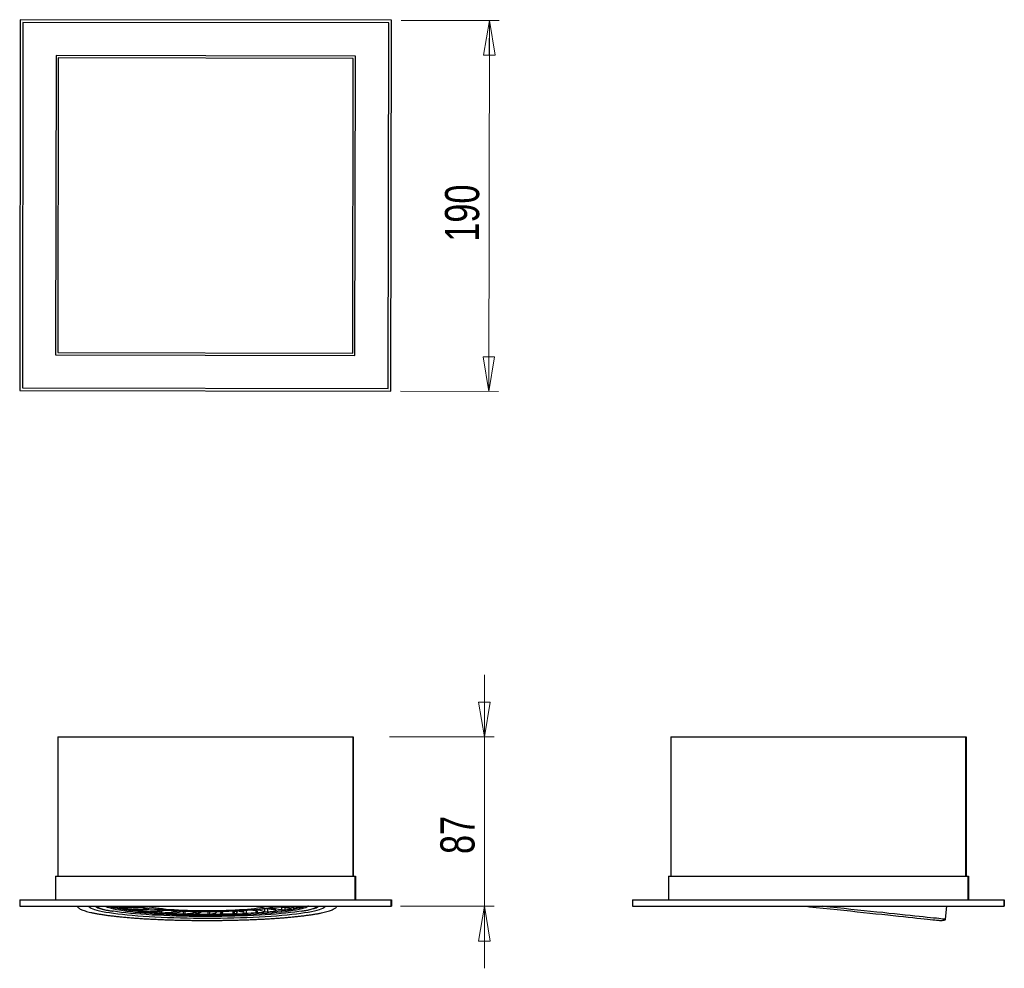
# Model space of a CAD drawing. Header units: millimetres. Extents: x 89 to 189, y 84 to 181.
import ezdxf

# ---------------------------------------------------------------- set-up
doc = ezdxf.new("R2010")
doc.units = ezdxf.units.MM
doc.styles.add('SLDTEXTSTYLE0', font='TXT', dxfattribs={"width": 0.75})
doc.dimstyles.new('SLDDIMSTYLE0', dxfattribs={"dimtxt": 3.5, "dimasz": 3.556, "dimexe": 0, "dimexo": 0.0625, "dimgap": 0.875, "dimtad": 1, "dimdec": 0, "dimlfac": 5, "dimrnd": 1e-09, "dimzin": 12, "dimdsep": 46, "dimtxsty": 'SLDTEXTSTYLE0', "dimblk1": 'CLOSED', "dimblk2": 'CLOSED', "dimsah": 1, "dimcen": 0.09, "dimadec": 0, "dimazin": 3, "dimtfac": 1, "dimtdec": 0, "dimtmove": 0, "dimatfit": 0, "dimldrblk": 'CLOSED', "dimfxl": 0, "dimfrac": 2, "dimtolj": 1, "dimtzin": 12, "dimarcsym": 0})
doc.dimstyles.new('SLDDIMSTYLE1', dxfattribs={"dimtxt": 3.5, "dimasz": 3.556, "dimexe": 0, "dimexo": 0.0625, "dimgap": 0.875, "dimtad": 1, "dimdec": 0, "dimlfac": 5, "dimrnd": 1e-09, "dimzin": 12, "dimdsep": 46, "dimtxsty": 'SLDTEXTSTYLE0', "dimblk1": 'CLOSED', "dimblk2": 'CLOSED', "dimsah": 1, "dimcen": 0.09, "dimadec": 0, "dimazin": 3, "dimtfac": 1, "dimtdec": 0, "dimtofl": 0, "dimtmove": 0, "dimatfit": 3, "dimldrblk": 'CLOSED', "dimfxl": 0, "dimfrac": 2, "dimtolj": 1, "dimtzin": 12, "dimarcsym": 0})

# ---------------------------------------------------------------- blocks, each defined once
blk = doc.blocks.new('_Closed')
at = {"color": 0, "linetype": 'ByBlock', "lineweight": -2}
for p, q in [((-1, 0.166667), (0, 0)), ((-1, 0.166667), (-1, -0.166667)), ((0, 0), (-1, -0.166667)), ((0, 0), (-1, 0))]:
    blk.add_line(p, q, dxfattribs=at)
blk = doc.blocks.new('_D')
at = {"color": 7, "linetype": 'Continuous', "lineweight": 0}
for p, q in [((136.09, 107.55), (136.09, 113.9)), ((126.36, 107.55), (137.09, 107.55)), ((136.09, 107.55), (136.09, 90.2)), ((127.51, 90.2), (137.09, 90.2)), ((136.09, 90.2), (136.09, 83.85))]:
    blk.add_line(p, q, dxfattribs=at)
at = {"color": 7, "linetype": 'Continuous', "lineweight": 18, "xscale": 3.556, "yscale": 3.556}
for p, rotation in [((136.09, 107.55, 20.55), 270.0000000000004), ((136.09, 90.2, 20.55), 90.0000000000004)]:
    blk.add_blockref('_Closed', p, dxfattribs=dict(at, rotation=rotation))
at = {"color": 7, "linetype": 'Continuous', "lineweight": 18, "insert": (131.58, 95.56), "char_height": 3.5, "attachment_point": 1, "rotation": 90, "style": 'SLDTEXTSTYLE0'}
blk.add_mtext('87', dxfattribs=at)
blk = doc.blocks.new('_D_1')
at = {"color": 7, "linetype": 'Continuous', "lineweight": 0}
for p, q in [((127.57, 180.96), (137.6, 180.95)), ((136.6, 180.95), (136.54, 142.95)), ((127.51, 142.96), (137.54, 142.95))]:
    blk.add_line(p, q, dxfattribs=at)
at = {"color": 7, "linetype": 'Continuous', "lineweight": 18, "xscale": 3.556, "yscale": 3.556}
for p, rotation in [((136.6, 180.95, 13.13), 89.9010213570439), ((136.54, 142.95, 13.13), 269.9010213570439)]:
    blk.add_blockref('_Closed', p, dxfattribs=dict(at, rotation=rotation))
at = {"color": 7, "linetype": 'Continuous', "lineweight": 18, "insert": (132.05, 158.29), "char_height": 3.5, "attachment_point": 1, "rotation": 89.901, "style": 'SLDTEXTSTYLE0'}
blk.add_mtext('190', dxfattribs=at)

msp = doc.modelspace()

# ---------------------------------------------------------------- linework, layer by layer
at = {"color": 7, "linetype": 'Continuous', "lineweight": 25}
for p, q in [((88.57, 181.03), (88.51, 143.03)), ((126.57, 180.97), (88.57, 181.03)), ((88.84, 180.76), (88.78, 143.3)), ((126.3, 180.7), (88.84, 180.76)), ((126.23, 143.24), (126.3, 180.7)), ((126.51, 142.97), (126.57, 180.97)), ((92.23, 177.36), (92.18, 146.69)), ((122.9, 177.3), (92.23, 177.36)), ((92.46, 177.13), (92.41, 146.93)), ((122.66, 177.07), (92.46, 177.13)), ((122.61, 146.87), (122.66, 177.07)), ((122.84, 146.64), (122.9, 177.3)), ((92.18, 146.69), (122.84, 146.64)), ((92.41, 146.93), (122.61, 146.87)), ((88.78, 143.3), (126.23, 143.24)), ((88.51, 143.03), (126.51, 142.97)), ((92.41, 107.55), (92.41, 93.3)), ((92.41, 107.55), (122.61, 107.55)), ((122.61, 107.55), (122.61, 93.3)), ((122.61, 107.55), (122.66, 107.55)), ((122.66, 107.55), (122.66, 93.3)), ((155.17, 107.55), (155.17, 93.3)), ((155.17, 107.55), (185.37, 107.55)), ((185.37, 107.55), (185.37, 93.3)), ((185.37, 107.55), (185.42, 107.55)), ((185.42, 107.55), (185.42, 93.3)), ((92.18, 93.3), (92.18, 90.85)), ((92.18, 93.3), (122.84, 93.3)), ((122.84, 93.3), (122.84, 90.85)), ((122.84, 93.3), (122.9, 93.3)), ((122.9, 93.3), (122.9, 90.85)), ((154.94, 93.3), (154.94, 90.85)), ((154.94, 93.3), (185.6, 93.3)), ((185.6, 93.3), (185.6, 90.85)), ((185.6, 93.3), (185.66, 93.3)), ((185.66, 93.3), (185.66, 90.85)), ((88.51, 90.85), (88.51, 90.2)), ((88.51, 90.85), (126.51, 90.85)), ((126.51, 90.85), (126.51, 90.2)), ((126.51, 90.85), (126.57, 90.85)), ((126.57, 90.85), (126.57, 90.2)), ((151.27, 90.85), (151.27, 90.2)), ((151.27, 90.85), (189.27, 90.85)), ((189.27, 90.85), (189.27, 90.2)), ((189.27, 90.85), (189.33, 90.85)), ((189.33, 90.85), (189.33, 90.2)), ((88.51, 90.2), (126.51, 90.2)), ((98.13, 90.2), (98.19, 90.16)), ((98.72, 90.02), (99.2, 89.92)), ((100.07, 89.79), (100.78, 89.7)), ((100.55, 90.16), (100.47, 90.2)), ((101.5, 89.97), (100.93, 90.09)), ((102.86, 89.82), (102.04, 89.91)), ((104.55, 89.71), (103.53, 89.78)), ((112.13, 89.79), (111.08, 89.73)), ((111.45, 89.56), (111.45, 89.75)), ((113.58, 89.93), (112.71, 89.85)), ((114.63, 90.11), (114, 90)), ((114.88, 90.2), (114.86, 90.19)), ((115.65, 89.84), (116.27, 89.93)), ((116.87, 90.07), (117.23, 90.18)), ((126.51, 90.2), (126.57, 90.2)), ((151.27, 90.2), (189.27, 90.2)), ((183.32, 88.87), (183.46, 90.2)), ((189.27, 90.2), (189.33, 90.2)), ((101.94, 89.61), (102.84, 89.54)), ((104.19, 89.48), (105.23, 89.44)), ((106.46, 89.65), (105.31, 89.69)), ((106.69, 89.42), (107.78, 89.41)), ((107.05, 89.6), (107.05, 89.63)), ((108.44, 89.64), (107.25, 89.65)), ((110.38, 89.69), (109.21, 89.66)), ((109.22, 89.55), (109.22, 89.66)), ((109.25, 89.42), (110.33, 89.44)), ((111.71, 89.5), (112.7, 89.55)), ((113.89, 89.64), (114.72, 89.72))]:
    msp.add_line(p, q, dxfattribs=at)
at = {"color": 8, "linetype": 'Continuous', "lineweight": 25}
for p, q in [((98.19, 90.2), (98.19, 90.16)), ((98.29, 90.2), (98.29, 90.15)), ((98.72, 90.04), (98.72, 90.02)), ((99.2, 90.05), (99.2, 89.92)), ((99.33, 90.05), (99.33, 89.9)), ((100.07, 89.82), (100.07, 89.79)), ((100.43, 90.2), (100.43, 90.13)), ((100.78, 89.84), (100.78, 89.7)), ((100.94, 89.85), (100.94, 89.7)), ((101.44, 89.99), (101.44, 89.95)), ((102.87, 89.82), (102.87, 89.8)), ((111.71, 89.77), (111.71, 89.5)), ((112.72, 89.85), (112.72, 89.82)), ((113.56, 89.93), (113.56, 89.65)), ((113.89, 89.93), (113.89, 89.64)), ((114.09, 90.02), (114.09, 89.97)), ((114.72, 89.79), (114.72, 89.72)), ((115.02, 90.2), (115.02, 90.16)), ((115.3, 90.09), (115.3, 89.84)), ((115.65, 90.06), (115.65, 89.84)), ((116.27, 89.96), (116.27, 89.93)), ((116.52, 90.2), (116.52, 90.07)), ((116.87, 90.2), (116.87, 90.07)), ((117.23, 90.19), (117.23, 90.18)), ((101.94, 89.64), (101.94, 89.61)), ((102.84, 89.71), (102.84, 89.54)), ((103.01, 89.73), (103.01, 89.54)), ((104.19, 89.52), (104.19, 89.48)), ((104.63, 89.7), (104.63, 89.69)), ((105.23, 89.69), (105.23, 89.44)), ((105.4, 89.69), (105.4, 89.44)), ((106.6, 89.63), (106.6, 89.63)), ((106.69, 89.47), (106.69, 89.42)), ((107.04, 89.63), (107.04, 89.63)), ((107.78, 89.65), (107.78, 89.41)), ((107.94, 89.65), (107.94, 89.41)), ((109.07, 89.65), (109.07, 89.64)), ((109.25, 89.66), (109.25, 89.42)), ((110.33, 89.69), (110.33, 89.44)), ((110.47, 89.69), (110.47, 89.45)), ((111.01, 89.73), (111.01, 89.7)), ((112.7, 89.73), (112.7, 89.55)), ((112.8, 89.7), (112.8, 89.56))]:
    msp.add_line(p, q, dxfattribs=at)
at = {"color": 8, "linetype": 'Continuous', "lineweight": 25, "flags": 128}
for points in [[(95.6, 90.2), (95.63, 90.16), (95.71, 90.08), (95.83, 90.01), (95.99, 89.94), (96.18, 89.87), (96.42, 89.8), (96.69, 89.74), (96.99, 89.67), (97.33, 89.61), (97.71, 89.55), (98.11, 89.49), (98.55, 89.43), (99.02, 89.38), (99.52, 89.33), (100.04, 89.28), (100.59, 89.24), (101.16, 89.2), (101.75, 89.16), (102.36, 89.13), (102.99, 89.1), (103.64, 89.07), (104.29, 89.05), (104.96, 89.03), (105.64, 89.01), (106.32, 89), (107.01, 89), (107.7, 89)], [(107.7, 89), (108.39, 89), (109.08, 89), (109.77, 89.01), (110.44, 89.03), (111.11, 89.05), (111.77, 89.07), (112.41, 89.1), (113.04, 89.13), (113.65, 89.16), (114.24, 89.2), (114.81, 89.24), (115.36, 89.28), (115.88, 89.33), (116.38, 89.38), (116.84, 89.43), (117.28, 89.49), (117.68, 89.55), (118.06, 89.61), (118.39, 89.67), (118.7, 89.74), (118.97, 89.8), (119.2, 89.87), (119.39, 89.94), (119.55, 90.01), (119.66, 90.08), (119.74, 90.16), (119.77, 90.2)]]:
    msp.add_lwpolyline(points, dxfattribs=at)
at = {"color": 7, "linetype": 'Continuous', "lineweight": 25, "flags": 128}
for points in [[(118.07, 90.2), (118.06, 90.2), (117.95, 90.13), (117.8, 90.06), (117.6, 90), (117.38, 89.94), (117.11, 89.88), (116.81, 89.82), (116.48, 89.76), (116.11, 89.7), (115.72, 89.65), (115.29, 89.6), (114.83, 89.55), (114.35, 89.51), (113.84, 89.47), (113.31, 89.43), (112.76, 89.4), (112.19, 89.37), (111.61, 89.34), (111.01, 89.32), (110.39, 89.3), (109.77, 89.28), (109.14, 89.27), (108.5, 89.26), (107.86, 89.26), (107.22, 89.26), (106.58, 89.27), (105.95, 89.28), (105.32, 89.29), (104.7, 89.31), (104.09, 89.33), (103.5, 89.35), (102.92, 89.38), (102.36, 89.41), (101.82, 89.45), (101.3, 89.49), (100.8, 89.53), (100.33, 89.58), (99.89, 89.63), (99.47, 89.68), (99.09, 89.73), (98.74, 89.79), (98.42, 89.84), (98.13, 89.91), (97.89, 89.97), (97.67, 90.03), (97.5, 90.09), (97.36, 90.16), (97.3, 90.2)], [(98.93, 90.05), (98.88, 90.05), (98.82, 90.05), (98.78, 90.04), (98.74, 90.04), (98.71, 90.04), (98.7, 90.03), (98.7, 90.02), (98.72, 90.02)], [(99.1, 89.9), (99.22, 89.88), (99.57, 89.83), (99.95, 89.78), (100.36, 89.73), (100.81, 89.68), (101.27, 89.64), (101.77, 89.6), (102.29, 89.56), (102.83, 89.52), (103.39, 89.49), (103.96, 89.47), (104.55, 89.45), (105.15, 89.43), (105.77, 89.41), (106.39, 89.4), (107.01, 89.39), (107.64, 89.39), (108.27, 89.39), (108.89, 89.4), (109.51, 89.41), (110.13, 89.42), (110.73, 89.44), (111.32, 89.46), (111.9, 89.49), (112.46, 89.52), (113, 89.55), (113.52, 89.59), (114.02, 89.63), (114.5, 89.67), (114.94, 89.72), (115.36, 89.77), (115.75, 89.82), (115.95, 89.85)], [(100.2, 89.82), (100.14, 89.82), (100.1, 89.82), (100.06, 89.82), (100.03, 89.81), (100.02, 89.81), (100.02, 89.8), (100.04, 89.8), (100.07, 89.79)], [(100.43, 90.13), (100.47, 90.14), (100.49, 90.14), (100.52, 90.14), (100.54, 90.14), (100.55, 90.15), (100.56, 90.15), (100.56, 90.15), (100.55, 90.16)], [(101.42, 90.03), (101.72, 89.98), (102.06, 89.94), (102.42, 89.9), (102.82, 89.86), (103.24, 89.82), (103.68, 89.79), (104.15, 89.76), (104.63, 89.73), (105.13, 89.71), (105.64, 89.69), (106.17, 89.68), (106.7, 89.67), (107.24, 89.67), (107.78, 89.66), (108.32, 89.67), (108.86, 89.67), (109.39, 89.68), (109.91, 89.7), (110.42, 89.72), (110.91, 89.74), (111.39, 89.77), (111.85, 89.8), (112.28, 89.83), (112.69, 89.87), (113.08, 89.91), (113.43, 89.95), (113.76, 90), (114.05, 90.04), (114.31, 90.09), (114.53, 90.14), (114.72, 90.2), (114.72, 90.2)], [(101.44, 89.95), (101.47, 89.95), (101.49, 89.95), (101.5, 89.96), (101.51, 89.96), (101.52, 89.96), (101.52, 89.97), (101.51, 89.97), (101.5, 89.97)], [(101.48, 90.03), (101.78, 89.99), (102.11, 89.94), (102.47, 89.9), (102.86, 89.86), (103.28, 89.83), (103.72, 89.79), (104.18, 89.77), (104.66, 89.74), (105.16, 89.72), (105.66, 89.7), (106.18, 89.69), (106.71, 89.68), (107.24, 89.67), (107.78, 89.67), (108.31, 89.67), (108.84, 89.68), (109.37, 89.69), (109.89, 89.71), (110.39, 89.73), (110.88, 89.75), (111.35, 89.77), (111.81, 89.8), (112.24, 89.84), (112.64, 89.87), (113.02, 89.91), (113.38, 89.96), (113.7, 90), (113.99, 90.05), (114.24, 90.1), (114.46, 90.15), (114.64, 90.2)], [(102.18, 90.08), (102.46, 90.03), (102.78, 89.99), (103.13, 89.95), (103.5, 89.92), (103.9, 89.89), (104.32, 89.86), (104.76, 89.83), (105.22, 89.81), (105.69, 89.79), (106.18, 89.78), (106.67, 89.77), (107.17, 89.76), (107.67, 89.76), (108.18, 89.76), (108.68, 89.77), (109.17, 89.78), (109.66, 89.79), (110.13, 89.81), (110.59, 89.83), (111.03, 89.86), (111.46, 89.88), (111.85, 89.92), (112.23, 89.95), (112.57, 89.99), (112.89, 90.03), (113.18, 90.07), (113.43, 90.12), (113.65, 90.17), (113.76, 90.2)], [(102.2, 90.08), (102.48, 90.04), (102.8, 90), (103.14, 89.96), (103.51, 89.92), (103.91, 89.89), (104.33, 89.86), (104.77, 89.83), (105.23, 89.81), (105.7, 89.79), (106.18, 89.78), (106.67, 89.77), (107.17, 89.76), (107.67, 89.76), (108.18, 89.76), (108.68, 89.77), (109.17, 89.78), (109.65, 89.79), (110.12, 89.81), (110.58, 89.83), (111.02, 89.86), (111.44, 89.89), (111.84, 89.92), (112.21, 89.95), (112.56, 89.99), (112.87, 90.03), (113.16, 90.08), (113.41, 90.12), (113.63, 90.17), (113.74, 90.2)], [(102.87, 89.8), (102.89, 89.8), (102.9, 89.8), (102.91, 89.81), (102.91, 89.81), (102.91, 89.81), (102.9, 89.82), (102.88, 89.82), (102.86, 89.82)], [(112.8, 89.56), (112.86, 89.59), (112.89, 89.62), (112.88, 89.65), (112.84, 89.68), (112.77, 89.71), (112.67, 89.73), (112.54, 89.76), (112.39, 89.78)], [(112.71, 89.85), (112.68, 89.84), (112.66, 89.84), (112.65, 89.84), (112.65, 89.83), (112.65, 89.83), (112.67, 89.82), (112.69, 89.82), (112.72, 89.82)], [(114.79, 89.73), (114.78, 89.76), (114.73, 89.79), (114.65, 89.82), (114.54, 89.84), (114.41, 89.87), (114.24, 89.89), (114.05, 89.92), (113.84, 89.93)], [(114, 90), (113.98, 90), (113.97, 90), (113.97, 89.99), (113.98, 89.99), (114, 89.98), (114.02, 89.98), (114.05, 89.98), (114.09, 89.97)], [(114.86, 90.19), (114.85, 90.19), (114.85, 90.18), (114.86, 90.18), (114.88, 90.17), (114.91, 90.17), (114.94, 90.17), (114.98, 90.16), (115.02, 90.16)], [(116.27, 89.93), (116.28, 89.93), (116.29, 89.93), (116.3, 89.94), (116.3, 89.94), (116.3, 89.94), (116.3, 89.94), (116.3, 89.95), (116.3, 89.95)], [(117.23, 90.18), (117.24, 90.18), (117.24, 90.19), (117.24, 90.19), (117.24, 90.19), (117.24, 90.19), (117.23, 90.19), (117.22, 90.2), (117.22, 90.2)], [(169.03, 90.2), (169.37, 90.16), (170.08, 90.09), (170.79, 90.01), (171.49, 89.94), (172.2, 89.86), (172.89, 89.79), (173.58, 89.72), (174.25, 89.65), (174.91, 89.58), (175.56, 89.51), (176.19, 89.44), (176.8, 89.38), (177.39, 89.32), (177.96, 89.26), (178.5, 89.2), (179.01, 89.15), (179.5, 89.1), (179.96, 89.05), (180.38, 89), (180.78, 88.96), (181.14, 88.92), (181.46, 88.89), (181.75, 88.86), (182.01, 88.83), (182.22, 88.81), (182.4, 88.79), (182.54, 88.78), (182.63, 88.77), (182.69, 88.76), (182.71, 88.76)], [(183.32, 88.87), (183.32, 88.87), (183.3, 88.87), (183.24, 88.88), (183.15, 88.89), (183.01, 88.9), (182.84, 88.92), (182.62, 88.94), (182.38, 88.97), (182.09, 89), (181.77, 89.03), (181.42, 89.07), (181.03, 89.11), (180.61, 89.15), (180.16, 89.2), (179.68, 89.25), (179.18, 89.31), (178.64, 89.36), (178.08, 89.42), (177.5, 89.48), (176.9, 89.55), (176.27, 89.61), (175.63, 89.68), (174.97, 89.75), (174.3, 89.82), (173.61, 89.89), (172.92, 89.96), (172.22, 90.04), (171.51, 90.11), (170.79, 90.19), (170.71, 90.2)], [(117.35, 89.71), (117.08, 89.67), (116.67, 89.61), (116.24, 89.55), (115.77, 89.5), (115.28, 89.46), (114.76, 89.41), (114.21, 89.37), (113.64, 89.33), (113.06, 89.3), (112.45, 89.26), (111.83, 89.24), (111.19, 89.21), (110.54, 89.19), (109.88, 89.18), (109.22, 89.17), (108.55, 89.16), (107.87, 89.16), (107.2, 89.16), (106.52, 89.16), (105.85, 89.17), (105.19, 89.19), (104.54, 89.2), (103.89, 89.22), (103.26, 89.25), (102.65, 89.28), (102.05, 89.31), (101.47, 89.35), (100.91, 89.39), (100.38, 89.43), (99.87, 89.48), (99.39, 89.53), (98.94, 89.58), (98.51, 89.64), (98.12, 89.69), (98.03, 89.71)], [(101.97, 89.64), (101.93, 89.64), (101.89, 89.64), (101.86, 89.63), (101.85, 89.63), (101.85, 89.62), (101.87, 89.61), (101.9, 89.61), (101.94, 89.61)], [(104.14, 89.51), (104.1, 89.51), (104.07, 89.51), (104.06, 89.5), (104.06, 89.49), (104.08, 89.49), (104.11, 89.48), (104.15, 89.48), (104.19, 89.48)], [(104.63, 89.69), (104.64, 89.69), (104.64, 89.69), (104.64, 89.7), (104.64, 89.7), (104.62, 89.7), (104.6, 89.71), (104.58, 89.71), (104.55, 89.71)], [(106.55, 89.45), (106.52, 89.44), (106.51, 89.44), (106.51, 89.43), (106.52, 89.43), (106.55, 89.42), (106.59, 89.42), (106.64, 89.42), (106.69, 89.42)], [(107.04, 89.63), (107.05, 89.6), (107.04, 89.58), (107.01, 89.56), (106.96, 89.53), (106.88, 89.51), (106.79, 89.49), (106.68, 89.47), (106.55, 89.45)], [(107.94, 89.41), (108.13, 89.43), (108.29, 89.46), (108.42, 89.48), (108.52, 89.51), (108.6, 89.54), (108.64, 89.57), (108.66, 89.6), (108.64, 89.63)], [(109.03, 89.45), (109.02, 89.45), (109.02, 89.44), (109.03, 89.44), (109.06, 89.43), (109.1, 89.43), (109.15, 89.42), (109.2, 89.42), (109.25, 89.42)], [(109.07, 89.64), (109.14, 89.61), (109.19, 89.59), (109.21, 89.57), (109.22, 89.54), (109.2, 89.52), (109.17, 89.5), (109.11, 89.47), (109.03, 89.45)], [(109.21, 89.66), (109.18, 89.66), (109.14, 89.66), (109.11, 89.66), (109.08, 89.65), (109.07, 89.65), (109.06, 89.64), (109.06, 89.64), (109.07, 89.64)], [(110.47, 89.45), (110.59, 89.48), (110.69, 89.51), (110.75, 89.54), (110.79, 89.57), (110.79, 89.59), (110.76, 89.62), (110.7, 89.65), (110.61, 89.68)], [(111.08, 89.73), (111.04, 89.73), (111.01, 89.73), (110.99, 89.72), (110.98, 89.72), (110.97, 89.71), (110.98, 89.71), (110.99, 89.7), (111.01, 89.7)], [(111.01, 89.7), (111.13, 89.68), (111.23, 89.66), (111.32, 89.64), (111.38, 89.62), (111.42, 89.59), (111.45, 89.57), (111.45, 89.55), (111.43, 89.52)]]:
    msp.add_lwpolyline(points, dxfattribs=at)
at = {"color": 8, "linetype": 'Continuous', "lineweight": 25}
for centre, radius, start, end in [((98.46, 94.54), 4.85, 243.521, 264.9582), ((99.86, 95.2), 5.35, 249.2184, 261.9281), ((115.29, 95.89), 6.08, 276.2865, 290.5161), ((116.89, 94.62), 4.94, 275.3032, 296.3295)]:
    msp.add_arc(centre, radius, start, end, dxfattribs=at)
at = {"color": 7, "linetype": 'Continuous', "lineweight": 25}
for centre, radius, start, end in [((100.98, 101.94), 12.2, 254.1498, 265.0585), ((98.29, 90.49), 0.338, 253.2846, 269.9149), ((99.52, 111.96), 21.85, 266.7654, 272.4042), ((99.28, 110.06), 20.02, 269.0028, 273.8957), ((99.33, 90.72), 0.815, 260.4921, 269.5758), ((99.96, 110.65), 20.76, 268.2537, 274.0913), ((100.13, 104.52), 14.7, 270.2556, 276.2825), ((100.75, 88.69), 1.4, 82.6007, 94.5469), ((102.23, 95.46), 5.49, 253.367, 261.508), ((102.29, 95.45), 5.48, 253.4873, 261.4892), ((101.1, 105.51), 15.81, 269.4254, 276.4445), ((103.05, 95.64), 5.63, 255.1724, 261.0846), ((103.07, 95.64), 5.63, 255.2192, 261.0791), ((101.89, 88.39), 1.53, 84.5558, 95.7867), ((101.8, 97.82), 8.18, 271.22, 280.1849), ((103.43, 88.45), 1.33, 85.5907, 97.9983), ((112.23, 88.27), 1.53, 83.9114, 93.4495), ((112.71, 87.48), 2.33, 68.5215, 89.7484), ((113.72, 88.3), 1.64, 85.7307, 94.815), ((113.92, 82.88), 7.09, 78.7848, 88.6592), ((114.8, 88.71), 1.41, 86.8619, 96.9494), ((114.87, 84.05), 6.06, 76.3899, 89.907), ((114.9, 76.62), 13.54, 83.1533, 89.5221), ((115.49, 91.12), 1.29, 261.5615, 277.1317), ((114.43, 101.76), 12.02, 275.245, 285.8891), ((116.67, 91.32), 1.27, 263.0138, 278.8438), ((100.93, 91.05), 1.35, 264.0225, 270.4621), ((102.96, 91.27), 1.73, 266.2497, 271.6985), ((102.98, 98.75), 9.21, 270.1511, 280.2934), ((104.1, 92.5), 2.99, 270.8197, 288.6951), ((105.24, 88.8), 0.891, 85.4574, 101.9394), ((105.3, 91.22), 1.78, 267.8865, 273.2284), ((105.45, 93.05), 3.61, 269.1751, 288.5653), ((106.49, 89.45), 0.208, 60.7344, 100.6991), ((107.19, 89.24), 0.416, 81.9645, 110.7232), ((107.8, 90.89), 1.48, 269.198, 275.2465), ((108.48, 89.03), 0.616, 75.5313, 93.5515), ((110.33, 90.41), 0.969, 270.2111, 278.2891), ((110.44, 88.57), 1.13, 80.9992, 92.7866), ((111.61, 90.09), 0.597, 251.7783, 279.4554), ((112.69, 90), 0.454, 270.4347, 283.9879), ((113.77, 90.66), 1.03, 258.4622, 276.882), ((114.73, 89.84), 0.12, 265.6741, 300.0983)]:
    msp.add_arc(centre, radius, start, end, dxfattribs=at)
for points, knots in [([(94.4, 90.2), (94.41, 90.17), (94.44, 90.12), (94.52, 90.04), (94.64, 89.96), (94.79, 89.88), (94.98, 89.8), (95.22, 89.72), (95.48, 89.65), (95.78, 89.57), (96.1, 89.51), (96.44, 89.44), (96.82, 89.38), (97.21, 89.32), (97.63, 89.26), (98.07, 89.21), (98.53, 89.15), (99, 89.11), (99.5, 89.06), (100.01, 89.02), (100.54, 88.98), (101.08, 88.94), (101.63, 88.91), (102.2, 88.88), (102.78, 88.86), (103.36, 88.83), (103.95, 88.81), (104.55, 88.79), (105.14, 88.78), (105.72, 88.77), (106.23, 88.76), (106.69, 88.76), (107.16, 88.75), (107.49, 88.75), (107.68, 88.75)], [0, 0, 0, 0, 0.030118, 0.060826, 0.092059, 0.123986, 0.156805, 0.190736, 0.225999, 0.258737, 0.291882, 0.325253, 0.35867, 0.391958, 0.425048, 0.457928, 0.490605, 0.523102, 0.555442, 0.587646, 0.61973, 0.651706, 0.683581, 0.715351, 0.747007, 0.778523, 0.809849, 0.840888, 0.871429, 0.900956, 0.929757, 0.950257, 0.970459, 1, 1, 1, 1]), ([(96.23, 90.2), (96.26, 90.18), (96.34, 90.13), (96.51, 90.06), (96.72, 89.99), (96.96, 89.92), (97.23, 89.85), (97.52, 89.79), (97.78, 89.74), (97.95, 89.72), (98, 89.71)], [0, 0, 0, 0, 0.099202, 0.248977, 0.393658, 0.534211, 0.672428, 0.809286, 0.945304, 1, 1, 1, 1]), ([(97.92, 90.2), (97.96, 90.18), (98.05, 90.14), (98.24, 90.09), (98.48, 90.02), (98.75, 89.96), (98.95, 89.93), (99.05, 89.91)], [0, 0, 0, 0, 0.144914, 0.366338, 0.581471, 0.793217, 1, 1, 1, 1]), ([(107.68, 88.75), (107.91, 88.75), (108.23, 88.75), (108.7, 88.76), (109.11, 88.76), (109.59, 88.77), (110.09, 88.78), (110.61, 88.79), (111.15, 88.8), (111.69, 88.82), (112.23, 88.84), (112.76, 88.86), (113.3, 88.89), (113.82, 88.91), (114.34, 88.95), (114.85, 88.98), (115.34, 89.02), (115.82, 89.05), (116.28, 89.1), (116.73, 89.14), (117.17, 89.19), (117.59, 89.24), (117.99, 89.29), (118.37, 89.34), (118.73, 89.4), (119.08, 89.46), (119.4, 89.53), (119.7, 89.6), (119.97, 89.67), (120.22, 89.74), (120.43, 89.82), (120.61, 89.89), (120.76, 89.97), (120.87, 90.05), (120.94, 90.13), (120.96, 90.18), (120.97, 90.2)], [0, 0, 0, 0, 0.033972, 0.047999, 0.071223, 0.095322, 0.121139, 0.148025, 0.175718, 0.204008, 0.232749, 0.261835, 0.291188, 0.32075, 0.350483, 0.380358, 0.410358, 0.440478, 0.470721, 0.501098, 0.531632, 0.562353, 0.593295, 0.624497, 0.65599, 0.687788, 0.719839, 0.752068, 0.784371, 0.816629, 0.84874, 0.880636, 0.912296, 0.943736, 0.974997, 1, 1, 1, 1]), ([(115.98, 89.85), (116, 89.85), (116.14, 89.87), (116.37, 89.91), (116.66, 89.97), (116.92, 90.03), (117.15, 90.09), (117.33, 90.15), (117.42, 90.18), (117.46, 90.2)], [0, 0, 0, 0, 0.032388, 0.202071, 0.372239, 0.543122, 0.715103, 0.888864, 1, 1, 1, 1]), ([(117.37, 89.71), (117.44, 89.72), (117.63, 89.75), (117.9, 89.8), (118.19, 89.86), (118.45, 89.93), (118.68, 89.99), (118.87, 90.06), (119.03, 90.13), (119.11, 90.18), (119.14, 90.2)], [0, 0, 0, 0, 0.076777, 0.212012, 0.347661, 0.48392, 0.621114, 0.759812, 0.901043, 1, 1, 1, 1]), ([(182.71, 88.76), (182.71, 88.76), (182.77, 88.75), (182.89, 88.75), (183.07, 88.76), (183.21, 88.79), (183.29, 88.83), (183.32, 88.85), (183.32, 88.86), (183.32, 88.87)], [0, 0, 0, 0, 0.0017134, 0.2621726, 0.5709753, 0.8397426, 0.9337156, 0.9692078, 1, 1, 1, 1])]:
    msp.add_open_spline(points, degree=3, knots=knots, dxfattribs=at)

# ---------------------------------------------------------------- dimensions: what is measured, and where the dimension line sits
at = {"color": 7, "linetype": 'Continuous', "lineweight": 18}
for base, p1, p2, angle, dimstyle, picture, middle in [((136.54, 142.95), (126.57, 180.97), (126.51, 142.97), 89.901, 'SLDDIMSTYLE1', '_D_1', (136.57, 162.16)), ((136.09, 90.2), (125.36, 107.55), (126.51, 90.2), 90, 'SLDDIMSTYLE0', '_D', (136.09, 98.14))]:
    dim = msp.add_linear_dim(base=base, p1=p1, p2=p2, angle=angle, dimstyle=dimstyle, dxfattribs=at)
    dim.commit()
    dim.dimension.update_dxf_attribs({"geometry": picture, "text_midpoint": middle, "dimtype": 160})

doc.saveas('drawing.dxf')
